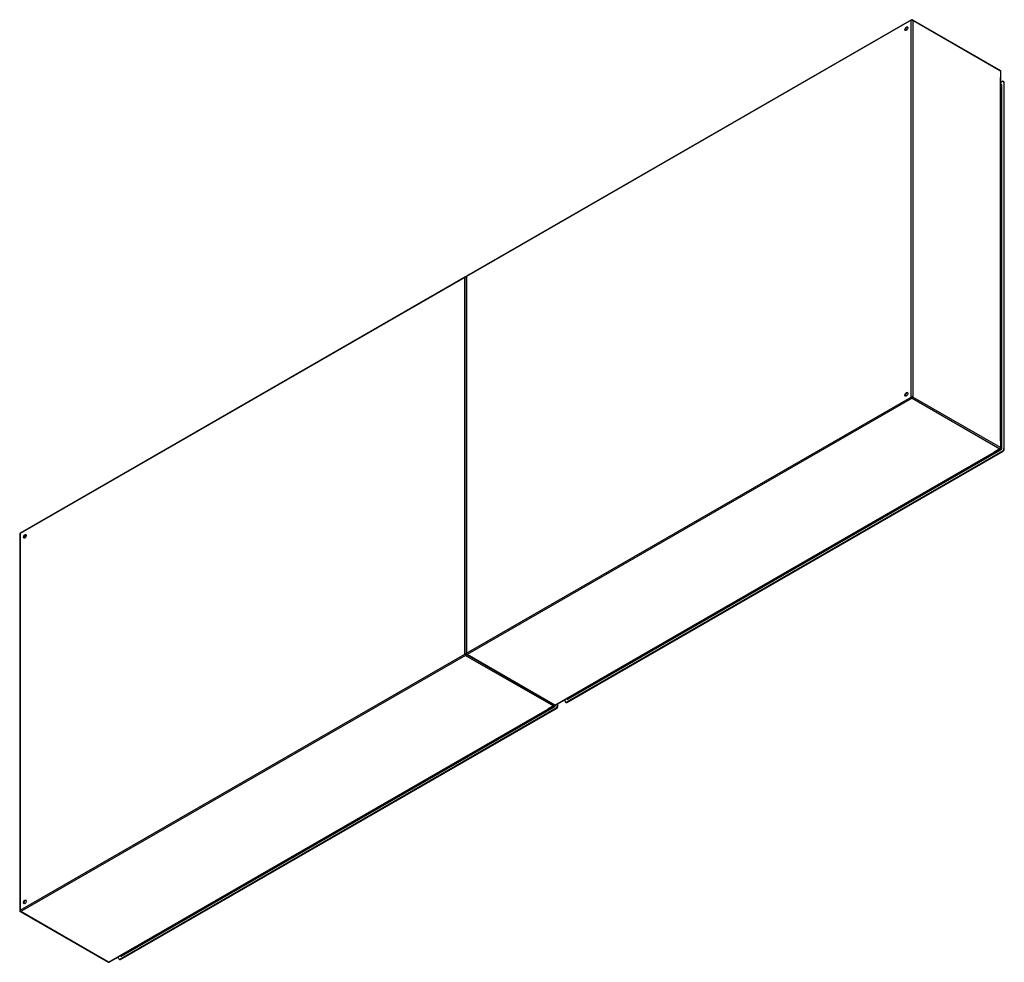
# Model space of a CAD drawing. Header units: inches. Extents: x 515 to 608.6, y 195.4 to 285.
import ezdxf

# ---------------------------------------------------------------- set-up
doc = ezdxf.new("R2010")
doc.units = ezdxf.units.IN
doc.header["$MEASUREMENT"] = 0
doc.layers.add('Visible Edges(ANSI)', color=7, linetype='Continuous', lineweight=25)
doc.layers.add('Visible Tangent Edges(ANSI)', color=7, linetype='Continuous', lineweight=25)

msp = doc.modelspace()

# ---------------------------------------------------------------- linework, layer by layer
at = {"layer": 'Visible Edges(ANSI)'}
for p, q in [((599.733, 284.998), (557.447, 260.647)), ((599.832, 284.998), (608.177, 280.192)), ((608.227, 244.296), (608.227, 280.106)), ((608.366, 279.135), (608.227, 279.054)), ((608.513, 279.117), (608.465, 279.145)), ((608.506, 279.054), (608.506, 244.241)), ((608.554, 244.213), (608.554, 279.026)), ((608.227, 278.861), (608.261, 278.842)), ((557.307, 260.566), (515.02, 236.215)), ((557.397, 260.561), (557.397, 224.751)), ((565.891, 219.859), (608.177, 244.21)), ((608.366, 244), (566.942, 220.145)), ((566.99, 220.117), (608.414, 243.972)), ((514.971, 236.129), (514.971, 200.319)), ((557.447, 224.665), (565.792, 219.859)), ((566.079, 219.968), (566.079, 219.809)), ((566.127, 219.781), (566.127, 219.996)), ((566.803, 220.226), (566.803, 220.385)), ((566.892, 220.108), (566.844, 220.135)), ((566.972, 220.482), (567.004, 220.464)), ((523.464, 195.428), (565.751, 219.779)), ((565.94, 219.568), (524.516, 195.713)), ((524.564, 195.686), (565.988, 219.54)), ((515.02, 200.233), (523.365, 195.428)), ((524.376, 195.794), (524.376, 195.953)), ((524.466, 195.676), (524.417, 195.704)), ((524.546, 196.05), (524.578, 196.032))]:
    msp.add_line(p, q, dxfattribs=at)
for centre, start, end in [((599.782, 284.912), 60.06401, 119.93599), ((608.128, 280.106), 0, 60.06401), ((557.356, 260.48), 65.25253, 119.93599), ((557.496, 260.561), 119.93599, 180), ((608.128, 244.296), 299.93599, 0), ((515.07, 236.129), 119.93599, 180), ((557.496, 224.751), 180, 240.06401), ((565.701, 219.864), 299.93599, 354.61946), ((565.841, 219.945), 240.06401, 299.93599), ((515.07, 200.319), 180, 240.06401), ((523.415, 195.513), 240.06401, 299.93599)]:
    msp.add_arc(centre, 0.099, start, end, dxfattribs=at)
for centre, major_axis in [((599.252, 284.155), (-0.097, -0.169)), ((599.252, 249.409), (-0.097, -0.169)), ((515.46, 235.902), (0.097, 0.169)), ((515.46, 201.157), (0.097, 0.169))]:
    msp.add_ellipse(centre, major_axis=major_axis, ratio=0.578093, dxfattribs=at)
for centre, major_axis, start_param, end_param in [((599.3, 284.127), (0.097, 0.169), 0.24866, 2.892933), ((608.366, 278.974), (0.098, 0.171), 5.495853, 7.06665), ((608.414, 278.946), (0.098, 0.171), 5.495853, 6.283185), ((599.3, 249.382), (0.097, 0.169), 0.24866, 2.892933), ((608.366, 244.161), (-0.098, -0.171), 0.783464, 2.354261), ((608.414, 244.133), (0.098, 0.171), 3.925057, 5.495853), ((515.508, 235.875), (0.097, 0.169), 0.24866, 2.892933), ((566.942, 220.306), (-0.098, -0.171), 5.495853, 7.06665), ((566.99, 220.278), (-0.098, -0.171), 0, 0.783464), ((565.94, 219.729), (-0.098, -0.171), 0.783464, 2.354261), ((565.988, 219.701), (0.098, 0.171), 3.925057, 5.495853), ((515.508, 201.129), (0.097, 0.169), 0.24866, 2.892933), ((524.516, 195.874), (-0.098, -0.171), 5.495853, 7.06665), ((524.564, 195.847), (-0.098, -0.171), 0, 0.783464)]:
    msp.add_ellipse(centre, major_axis=major_axis, ratio=0.578093, start_param=start_param, end_param=end_param, dxfattribs=at)
at = {"layer": 'Visible Tangent Edges(ANSI)'}
for p, q in [((599.712, 284.952), (557.426, 260.601)), ((599.712, 249.142), (599.712, 284.952)), ((599.852, 284.952), (608.198, 280.147)), ((599.852, 284.952), (599.852, 249.142)), ((608.198, 280.147), (608.198, 279.513)), ((608.198, 244.97), (608.198, 279.513)), ((608.506, 279.054), (608.554, 279.026)), ((608.227, 278.827), (608.281, 278.796)), ((608.281, 278.796), (608.281, 244.291)), ((608.325, 244.291), (608.325, 278.796)), ((557.286, 260.521), (515, 236.17)), ((557.286, 224.71), (557.286, 260.521)), ((557.426, 260.601), (557.426, 224.791)), ((557.426, 224.791), (599.712, 249.142)), ((599.782, 249.021), (557.496, 224.67)), ((599.782, 249.021), (608.128, 244.215)), ((608.198, 244.337), (599.852, 249.142)), ((608.198, 244.97), (608.198, 244.337)), ((608.281, 244.291), (608.227, 244.322)), ((565.841, 219.864), (607.585, 243.903)), ((567.075, 220.431), (608.233, 244.132)), ((567.125, 220.51), (608.14, 244.129)), ((608.128, 244.215), (607.585, 243.903)), ((608.211, 244.17), (608.14, 244.129)), ((608.159, 244.2), (608.211, 244.17)), ((608.366, 244), (608.414, 243.972)), ((608.554, 244.213), (608.506, 244.241)), ((515, 236.17), (515, 200.359)), ((515.547, 235.829), (515.401, 235.913)), ((515.569, 235.867), (515.423, 235.951)), ((515, 200.359), (557.286, 224.71)), ((565.841, 219.864), (557.496, 224.67)), ((557.356, 224.589), (515.07, 200.238)), ((557.356, 224.589), (565.701, 219.784)), ((566.99, 220.117), (566.942, 220.145)), ((567.053, 220.469), (567.001, 220.499)), ((567.125, 220.51), (567.053, 220.469)), ((523.415, 195.432), (565.159, 219.471)), ((524.649, 195.999), (565.807, 219.7)), ((524.698, 196.078), (565.713, 219.697)), ((565.701, 219.784), (565.159, 219.471)), ((565.785, 219.738), (565.713, 219.697)), ((565.732, 219.768), (565.785, 219.738)), ((565.899, 219.859), (565.899, 219.864)), ((565.94, 219.568), (565.988, 219.54)), ((566.127, 219.781), (566.079, 219.809)), ((523.415, 195.432), (515.07, 200.238)), ((524.564, 195.686), (524.516, 195.713)), ((524.627, 196.037), (524.575, 196.067)), ((524.698, 196.078), (524.627, 196.037))]:
    msp.add_line(p, q, dxfattribs=at)
for centre, major_axis, ratio, start_param, end_param in [((599.782, 284.912), (-0.0494, 0.0858), 0.578093, 0, 0.787332), ((599.782, 284.912), (-0.099, 0), 0.575862, 3.926991, 5.497787), ((599.782, 284.912), (0.0494, 0.0858), 0.578093, 5.495853, 6.283185), ((608.128, 280.106), (0.0494, 0.0858), 0.578093, 5.495853, 6.283185), ((608.128, 280.106), (0.099, 0), 0.575862, 0, 0.785398), ((608.233, 278.743), (0.065, 0.113), 0.578093, 5.495853, 6.988298), ((608.211, 278.756), (0.0494, 0.0858), 0.578093, 5.495853, 6.283185), ((608.303, 278.809), (-0.031, 0), 0.575862, 0.785398, 2.356194), ((557.356, 260.48), (-0.0494, 0.0858), 0.578093, 0, 0.787332), ((557.356, 260.48), (-0.099, 0), 0.575862, 4.28531, 5.497787), ((557.496, 260.561), (-0.099, 0), 0.575862, 5.497787, 6.283185), ((557.496, 260.561), (-0.0494, 0.0858), 0.578093, 0, 0.787332), ((599.782, 249.102), (0.099, 0), 0.575862, 0.785398, 2.356194), ((599.782, 249.102), (-0.0494, 0.0858), 0.578093, 0.787332, 2.358128), ((599.782, 249.102), (0.0494, 0.0858), 0.578093, 3.925057, 5.495853), ((608.128, 244.296), (-0.0494, -0.0858), 0.578093, 0.783464, 2.354261), ((608.128, 244.296), (0.099, 0), 0.575862, 0, 0.785398), ((608.211, 244.251), (-0.0494, -0.0858), 0.578093, 0.783464, 2.354261), ((608.233, 244.238), (0.065, 0.113), 0.578093, 3.925057, 5.495853), ((608.303, 244.304), (-0.031, 0), 0.575862, 0.785398, 2.356194), ((608.128, 244.296), (0.0494, -0.0858), 0.578093, 5.499721, 6.283185), ((608.211, 244.144), (-0.0155, 0.0269), 0.578093, 3.928925, 5.499721), ((515.07, 236.129), (-0.099, 0), 0.575862, 5.497787, 6.283185), ((515.07, 236.129), (-0.0494, 0.0858), 0.578093, 0, 0.787332), ((557.356, 224.67), (0.099, 0), 0.575862, 1.091249, 2.356194), ((557.356, 224.67), (-0.0494, 0.0858), 0.578093, 0.787332, 2.358128), ((557.356, 224.67), (0.0494, 0.0858), 0.578093, 3.925057, 5.189623), ((557.496, 224.751), (-0.099, 0), 0.575862, 5.497787, 6.283185), ((557.496, 224.751), (0.0494, -0.0858), 0.578093, 3.928925, 5.499721), ((557.496, 224.751), (-0.0494, -0.0858), 0.578093, 0, 0.783464), ((567.075, 220.537), (-0.065, -0.113), 0.578093, 5.578073, 7.06665), ((567.053, 220.55), (-0.0494, -0.0858), 0.578093, 0, 0.783464), ((567.053, 220.443), (-0.0155, 0.0269), 0.578093, 3.928925, 5.499721), ((565.701, 219.864), (-0.0494, -0.0858), 0.578093, 0.783464, 1.99487), ((565.701, 219.864), (0.0494, -0.0858), 0.578093, 5.499721, 6.283185), ((565.785, 219.819), (-0.0494, -0.0858), 0.578093, 0.783464, 2.207295), ((565.785, 219.713), (-0.0155, 0.0269), 0.578093, 3.928925, 5.499721), ((565.841, 219.945), (-0.0494, -0.0858), 0.578093, 0, 0.783464), ((565.807, 219.806), (0.065, 0.113), 0.578093, 3.925057, 5.495853), ((565.841, 219.945), (0.0494, -0.0858), 0.578093, 5.499721, 6.283185), ((565.877, 219.872), (-0.031, 0), 0.575862, 1.685815, 2.356194), ((515.07, 200.319), (-0.099, 0), 0.575862, 5.497787, 6.283185), ((515.07, 200.319), (0.0494, -0.0858), 0.578093, 3.928925, 5.499721), ((515.07, 200.319), (-0.0494, -0.0858), 0.578093, 0, 0.783464), ((524.649, 196.105), (-0.065, -0.113), 0.578093, 5.578073, 7.06665), ((524.627, 196.118), (-0.0494, -0.0858), 0.578093, 0, 0.783464), ((524.627, 196.011), (-0.0155, 0.0269), 0.578093, 3.928925, 5.499721), ((523.415, 195.513), (-0.0494, -0.0858), 0.578093, 0, 0.783464), ((523.415, 195.513), (0.0494, -0.0858), 0.578093, 5.499721, 6.283185)]:
    msp.add_ellipse(centre, major_axis=major_axis, ratio=ratio, start_param=start_param, end_param=end_param, dxfattribs=at)

doc.saveas('drawing.dxf')
